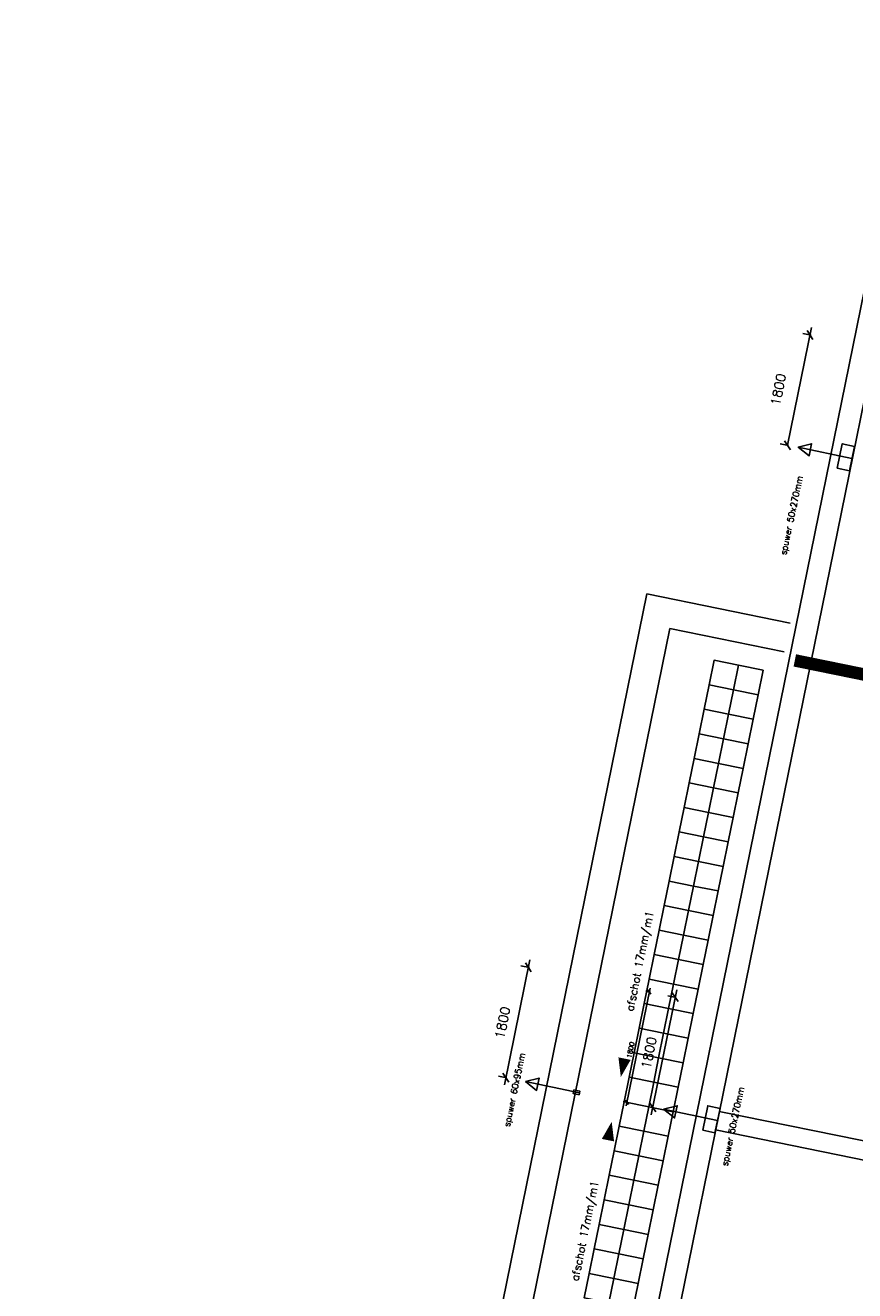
# Model space of a CAD drawing. Extents: x -101594 to 410648, y -2831 to 169921.
# Tile 17 of 31: x 7296 to 20560, y 36671 to 56893. Entities that reach past the tile are written whole.
import ezdxf
from ezdxf.enums import TextEntityAlignment as Align

# ---------------------------------------------------------------- set-up
doc = ezdxf.new("R2010")
doc.units = 0
doc.header["$LTSCALE"] = 50
doc.header["$MEASUREMENT"] = 0
doc.header["$PDSIZE"] = -1
doc.layers.get('0').update_dxf_attribs({"linetype": 'CONTINUOUS'})
doc.layers.get('DEFPOINTS').update_dxf_attribs({"linetype": 'CONTINUOUS'})
for name, color, linetype in [('A--01A1_ACEER', 1, 'CONTINUOUS'), ('A--L21A2_BUITENWAND', 2, 'CONTINUOUS'), ('A--L22A1_BINNENWAND', 1, 'CONTINUOUS'), ('A--L27-A2-_DAKEN', 2, 'CONTINUOUS'), ('A--L27A1_DAKEN', 1, 'CONTINUOUS'), ('A--M1$A-_F123-', 1, 'CONTINUOUS'), ('A--T$1A-25_TEKST', 2, 'CONTINUOUS'), ('A--T01A-25_TEKST', 2, 'CONTINUOUS')]:
    doc.layers.add(name, color=color, linetype=linetype)
doc.styles.add('ALFA-0_25', font='ROMANS')
doc.styles.add('B-01', font='SIMPLEX.SHX', dxfattribs={"width": 0.8, "height": 4.5})
doc.styles.add('HIEMSTRA', font='romans.shx')
doc.linetypes.add('ZIGZAG', pattern='A,0.0001,-0.2,[131,ltypeshp.shx,S=0.2,R=0,X=-0.2,Y=0],-0.4,[131,ltypeshp.shx,S=0.2,R=180,X=0.2,Y=0],-0.2', length=0.8001)
doc.dimstyles.new('STANDARD$0', dxfattribs={"dimscale": 50, "dimtxt": 2.5, "dimasz": 2, "dimexe": 2, "dimexo": 0, "dimgap": 2, "dimtad": 1, "dimdec": 0, "dimzin": 0, "dimdsep": 46, "dimtxsty": 'ALFA-0_25', "dimblk1": 'OBLIQUE', "dimblk2": 'OBLIQUE', "dimsah": 1, "dimcen": -3, "dimdle": 2, "dimclrd": 1, "dimclre": 1, "dimclrt": 2, "dimadec": 0, "dimazin": 0, "dimtfac": 0.666667, "dimtofl": 0, "dimtmove": 2, "dimatfit": 3, "dimldrblk": 'OBLIQUE', "dimfxl": 1, "dimtvp": 0.833333, "dimtolj": 1, "dimtzin": 0, "dimarcsym": 0})

# ---------------------------------------------------------------- blocks, each defined once
blk = doc.blocks.new('_OBLIQUE')
at = {"color": 0, "linetype": 'ByBlock'}
blk.add_line((-0.5, -0.5), (0.5, 0.5), dxfattribs=at)
blk = doc.blocks.new('*D137')
at = {"color": 1, "linetype": 'ByBlock', "transparency": 16777216}
for p, q in [((17714, 41479), (17307, 39480)), ((17705, 41358), (17572, 41386)), ((17346, 39595), (17213, 39622))]:
    blk.add_line(p, q, dxfattribs=at)
at = {"layer": 'DEFPOINTS', "color": 0, "linetype": 'ByBlock', "transparency": 16777216}
for p in [(17705, 41358), (17331, 39598), (17346, 39595)]:
    blk.add_point(p, dxfattribs=at)
at = {"color": 1, "linetype": 'ByBlock', "transparency": 16777216, "xscale": 120, "yscale": 120, "zscale": 120}
for p, rotation in [((17690, 41362), 78.48629033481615), ((17331, 39598), 258.4862903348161)]:
    blk.add_blockref('_OBLIQUE', p, dxfattribs=dict(at, rotation=rotation))
at = {"color": 2, "linetype": 'ByBlock', "transparency": 16777216, "insert": (17270, 40473), "char_height": 150, "attachment_point": 5, "rotation": 78.4863, "style": 'ALFA-0_25'}
blk.add_mtext('\\A1;1800', dxfattribs=at)
blk = doc.blocks.new('*D138')
at = {"color": 1, "linetype": 'ByBlock', "transparency": 16777216}
for p, q in [((19870, 52062), (19486, 50181)), ((19861, 51941), (19728, 51968)), ((19502, 50177), (19369, 50204))]:
    blk.add_line(p, q, dxfattribs=at)
at = {"layer": 'DEFPOINTS', "color": 0, "linetype": 'ByBlock', "transparency": 16777216}
for p in [(19861, 51941), (19486, 50181), (19502, 50177)]:
    blk.add_point(p, dxfattribs=at)
at = {"color": 1, "linetype": 'ByBlock', "transparency": 16777216, "xscale": 120, "yscale": 120, "zscale": 120}
for p, rotation in [((19846, 51944), 78.48629033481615), ((19486, 50181), 258.4862903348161)]:
    blk.add_blockref('_OBLIQUE', p, dxfattribs=dict(at, rotation=rotation))
at = {"color": 2, "linetype": 'ByBlock', "transparency": 16777216, "insert": (19339, 51072), "char_height": 150, "attachment_point": 5, "rotation": 78.4863, "style": 'ALFA-0_25'}
blk.add_mtext('\\A1;1800', dxfattribs=at)
blk = doc.blocks.new('*D140')
at = {"color": 1, "linetype": 'ByBlock', "transparency": 16777216}
for p, q in [((15365, 41958), (14958, 39959)), ((15357, 41837), (15223, 41864)), ((14997, 40073), (14864, 40100))]:
    blk.add_line(p, q, dxfattribs=at)
at = {"layer": 'DEFPOINTS', "color": 0, "linetype": 'ByBlock', "transparency": 16777216}
for p in [(15357, 41837), (14982, 40076), (14997, 40073)]:
    blk.add_point(p, dxfattribs=at)
at = {"color": 1, "linetype": 'ByBlock', "transparency": 16777216, "xscale": 120, "yscale": 120, "zscale": 120}
for p, rotation in [((15341, 41840), 78.48629033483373), ((14982, 40076), 258.4862903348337)]:
    blk.add_blockref('_OBLIQUE', p, dxfattribs=dict(at, rotation=rotation))
at = {"color": 2, "linetype": 'ByBlock', "transparency": 16777216, "insert": (14928, 40955), "char_height": 150, "attachment_point": 5, "rotation": 78.4863, "style": 'ALFA-0_25'}
blk.add_mtext('\\A1;1800', dxfattribs=at)
blk = doc.blocks.new('*D375')
at = {"layer": 'A--M1$A-_F123-', "color": 1, "lineweight": -2, "transparency": 16777216}
for p, q in [((17289, 41504), (16906, 39623)), ((17293, 41443), (17218, 41458)), ((16933, 39679), (16859, 39694))]:
    blk.add_line(p, q, dxfattribs=at)
at = {"layer": 'DEFPOINTS', "color": 0, "transparency": 16777216}
for p in [(17293, 41443), (16918, 39682), (16933, 39679)]:
    blk.add_point(p, dxfattribs=at)
at = {"layer": 'A--M1$A-_F123-', "color": 1, "lineweight": -2, "transparency": 16777216, "xscale": 60, "yscale": 60, "zscale": 60}
for p, rotation in [((17277, 41446), 78.48629033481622), ((16918, 39682), 258.4862903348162)]:
    blk.add_blockref('_OBLIQUE', p, dxfattribs=dict(at, rotation=rotation))
at = {"layer": 'A--M1$A-_F123-', "color": 2, "transparency": 16777216, "insert": (16976, 40518), "char_height": 75, "attachment_point": 5, "rotation": 78.4863, "style": 'ALFA-0_25'}
blk.add_mtext('\\A1;1800', dxfattribs=at)

msp = doc.modelspace()

# ---------------------------------------------------------------- linework, layer by layer
at = {"layer": 'A--01A1_ACEER', "color": 0}
for p in [(7870.8, -532.7), (19432.1, 46879.9)]:
    msp.add_line(p, (17604.6, 47252.2), dxfattribs=at)
at = {"layer": 'A--01A1_ACEER', "linetype": 'ZIGZAG', "const_width": 200}
msp.add_lwpolyline([(37319.3, 45496.2), (25695.9, 45502.8), (19602.1, 46744.1)], dxfattribs=at)
at = {"layer": 'A--L21A2_BUITENWAND'}
for p, q in [((14694.9, 23123.4), (21755.8, 57786)), ((15108.5, 23400.4), (22098.7, 57716.2)), ((7296.4, -997.7), (17237.9, 47806.5)), ((19525.9, 47340.4), (17237.9, 47806.5))]:
    msp.add_line(p, q, dxfattribs=at)
at = {"layer": 'A--L22A1_BINNENWAND'}
for points in [[(18230.1, 46354), (18309.9, 46746), (18701.8, 46666.2), (18622, 46274.2)], [(18622, 46274.2), (18701.8, 46666.2), (19093.8, 46586.4), (19014, 46194.4)], [(18230.1, 46354), (18150.2, 45962.1), (18542.2, 45882.3), (18622, 46274.2)], [(18622, 46274.2), (18542.2, 45882.3), (18934.2, 45802.5), (19014, 46194.4)], [(18070.4, 45570.1), (18150.2, 45962.1), (18542.2, 45882.3), (18462.4, 45490.3)], [(18462.4, 45490.3), (18542.2, 45882.3), (18934.2, 45802.5), (18854.3, 45410.5)], [(18070.4, 45570.1), (17990.6, 45178.2), (18382.6, 45098.4), (18462.4, 45490.3)], [(18462.4, 45490.3), (18382.6, 45098.4), (18774.5, 45018.5), (18854.3, 45410.5)], [(17910.8, 44786.2), (17990.6, 45178.2), (18382.6, 45098.4), (18302.8, 44706.4)], [(18302.8, 44706.4), (18382.6, 45098.4), (18774.5, 45018.5), (18694.7, 44626.6)], [(17910.8, 44786.2), (17831, 44394.3), (18222.9, 44314.4), (18302.8, 44706.4)], [(18302.8, 44706.4), (18222.9, 44314.4), (18614.9, 44234.6), (18694.7, 44626.6)], [(17751.2, 44002.3), (17831, 44394.3), (18222.9, 44314.4), (18143.1, 43922.5)], [(18143.1, 43922.5), (18222.9, 44314.4), (18614.9, 44234.6), (18535.1, 43842.7)], [(17751.2, 44002.3), (17671.4, 43610.3), (18063.3, 43530.5), (18143.1, 43922.5)], [(18143.1, 43922.5), (18063.3, 43530.5), (18455.3, 43450.7), (18535.1, 43842.7)], [(17591.5, 43218.4), (17671.4, 43610.3), (18063.3, 43530.5), (17983.5, 43138.6)], [(17983.5, 43138.6), (18063.3, 43530.5), (18455.3, 43450.7), (18375.5, 43058.8)], [(17591.5, 43218.4), (17511.7, 42826.4), (17903.7, 42746.6), (17983.5, 43138.6)], [(17983.5, 43138.6), (17903.7, 42746.6), (18295.6, 42666.8), (18375.5, 43058.8)], [(17431.9, 42434.5), (17511.7, 42826.4), (17903.7, 42746.6), (17823.9, 42354.7)], [(17823.9, 42354.7), (17903.7, 42746.6), (18295.6, 42666.8), (18215.8, 42274.8)], [(17431.9, 42434.5), (17352.1, 42042.5), (17744, 41962.7), (17823.9, 42354.7)], [(17823.9, 42354.7), (17744, 41962.7), (18136, 41882.9), (18215.8, 42274.8)], [(17272.3, 41650.6), (17352.1, 42042.5), (17744, 41962.7), (17664.2, 41570.8)], [(17664.2, 41570.8), (17744, 41962.7), (18136, 41882.9), (18056.2, 41490.9)], [(17272.3, 41650.6), (17192.5, 41258.6), (17584.4, 41178.8), (17664.2, 41570.8)], [(17664.2, 41570.8), (17584.4, 41178.8), (17976.4, 41099), (18056.2, 41490.9)], [(17112.6, 40866.7), (17192.5, 41258.6), (17584.4, 41178.8), (17504.6, 40786.8)], [(17504.6, 40786.8), (17584.4, 41178.8), (17976.4, 41099), (17896.6, 40707)], [(17112.6, 40866.7), (17032.8, 40474.7), (17424.8, 40394.9), (17504.6, 40786.8)], [(17504.6, 40786.8), (17424.8, 40394.9), (17816.7, 40315.1), (17896.6, 40707)], [(16953, 40082.7), (17032.8, 40474.7), (17424.8, 40394.9), (17345, 40002.9)], [(17345, 40002.9), (17424.8, 40394.9), (17816.7, 40315.1), (17736.9, 39923.1)], [(16953, 40082.7), (16873.2, 39690.8), (17265.2, 39611), (17345, 40002.9)], [(17345, 40002.9), (17265.2, 39611), (17657.1, 39531.2), (17736.9, 39923.1)], [(16793.4, 39298.8), (16873.2, 39690.8), (17265.2, 39611), (17185.3, 39219)], [(17185.3, 39219), (17265.2, 39611), (17657.1, 39531.2), (17577.3, 39139.2)], [(16793.4, 39298.8), (16713.6, 38906.9), (17105.5, 38827.1), (17185.3, 39219)], [(17185.3, 39219), (17105.5, 38827.1), (17497.5, 38747.2), (17577.3, 39139.2)], [(16633.8, 38514.9), (16713.6, 38906.9), (17105.5, 38827.1), (17025.7, 38435.1)], [(17025.7, 38435.1), (17105.5, 38827.1), (17497.5, 38747.2), (17417.7, 38355.3)], [(16633.8, 38514.9), (16553.9, 38123), (16945.9, 38043.1), (17025.7, 38435.1)], [(17025.7, 38435.1), (16945.9, 38043.1), (17337.8, 37963.3), (17417.7, 38355.3)], [(16474.1, 37731), (16553.9, 38123), (16945.9, 38043.1), (16866.1, 37651.2)], [(16866.1, 37651.2), (16945.9, 38043.1), (17337.8, 37963.3), (17258, 37571.4)], [(16474.1, 37731), (16394.3, 37339.1), (16786.3, 37259.2), (16866.1, 37651.2)], [(16866.1, 37651.2), (16786.3, 37259.2), (17178.2, 37179.4), (17258, 37571.4)], [(16314.5, 36947.1), (16394.3, 37339.1), (16786.3, 37259.2), (16706.4, 36867.3)], [(16706.4, 36867.3), (16786.3, 37259.2), (17178.2, 37179.4), (17098.4, 36787.5)], [(16314.5, 36947.1), (16234.7, 36555.1), (16626.6, 36475.3), (16706.4, 36867.3)], [(16706.4, 36867.3), (16626.6, 36475.3), (17018.6, 36395.5), (17098.4, 36787.5)]]:
    msp.add_lwpolyline(points, close=True, dxfattribs=at)
at = {"layer": 'A--L27-A2-_DAKEN'}
for p, q in [((20516, 49968.3), (19654.8, 50149.8)), ((16157.4, 39830.7), (15296.3, 40012.1)), ((18365.6, 39389.6), (17504.5, 39571.1))]:
    msp.add_line(p, q, dxfattribs=at)
for points in [[(19654.8, 50149.8), (19654.8, 50149.8), (19871.2, 50206.4), (19829.9, 50010.7)], [(20279, 49813.9), (20361.5, 50205.3), (20557.2, 50164), (20474.7, 49772.6)], [(15296.3, 40012.1), (15296.3, 40012.1), (15512.6, 40068.8), (15471.4, 39873.1)], [(16151.2, 39801.3), (16163.7, 39860), (16070.8, 39879.8), (16058.3, 39821.1)], [(17504.5, 39571.1), (17504.5, 39571.1), (17720.8, 39627.7), (17679.5, 39432)], [(18128.6, 39235.2), (18211.1, 39626.6), (18406.8, 39585.3), (18324.3, 39193.9)]]:
    msp.add_lwpolyline(points, close=True, dxfattribs=at)
at = {"layer": 'A--L27A1_DAKEN'}
for p, q in [((18395, 39534.1), (30184.7, 37132.2)), ((18335.1, 39240.1), (30184.7, 36826))]:
    msp.add_line(p, q, dxfattribs=at)
for points in [[(17807.2, 44936.4, 0, 0, 0), (16819.5, 40086, 0, 200, 0), (16879.3, 40379.9, 0, 0, 0)], [(15685.4, 34520.5, 0, 0, 0), (16673.8, 39370.8, 0, 200, 0), (16613.9, 39076.8, 0, 0, 0)]]:
    msp.add_lwpolyline(points, format="xyseb", dxfattribs=at)

# ---------------------------------------------------------------- texts
at = {"layer": 'A--T$1A-25_TEKST', "style": 'B-01'}
for s, rotation, p in [('spuwer 50x270mm', 77.93034, (19461.8, 48421.5)), ('spuwer 60x95mm', 77.99802, (15041, 39283.8)), ('spuwer 50x270mm', 77.93034, (18523.7, 38656.4))]:
    msp.add_text(s, height=100, rotation=rotation, dxfattribs=at).set_placement(p)
at = {"layer": 'A--T01A-25_TEKST', "style": 'HIEMSTRA'}
for p in [(17344.2, 42725.8), (16465.9, 38414.3)]:
    msp.add_text('afschot 17mm/m1', height=125, rotation=78.4863, dxfattribs=at).set_placement(p, align=Align.RIGHT)

# ---------------------------------------------------------------- dimensions: what is measured, and where the dimension line sits
at = {"layer": 'A--M1$A-_F123-'}
for base, p1, p2, override, picture, middle in [((19486.3, 50180.5), (19861.1, 51941.1), (19501.8, 50177.3), {"dimscale": 60}, '*D138', (19338.8, 51072.2)), ((14981.8, 40076.3), (15356.6, 41836.9), (14997.3, 40073.1), {"dimscale": 60}, '*D140', (14927.9, 40955.4)), ((16917.9, 39681.9), (17292.7, 41442.5), (16933.5, 39678.7), {"dimscale": 30, "dimblk1": 'OBLIQUE', "dimblk2": 'OBLIQUE'}, '*D375', (16975.8, 40518)), ((17330.6, 39597.8), (17705.4, 41358.4), (17346.1, 39594.7), {"dimscale": 60}, '*D137', (17269.6, 40473.5))]:
    dim = msp.add_linear_dim(base=base, p1=p1, p2=p2, angle=258.48629, dimstyle='STANDARD$0', override=override, dxfattribs=at)
    dim.commit()
    dim.dimension.update_dxf_attribs({"geometry": picture, "text_midpoint": middle, "dimtype": 161})

doc.saveas('drawing.dxf')
